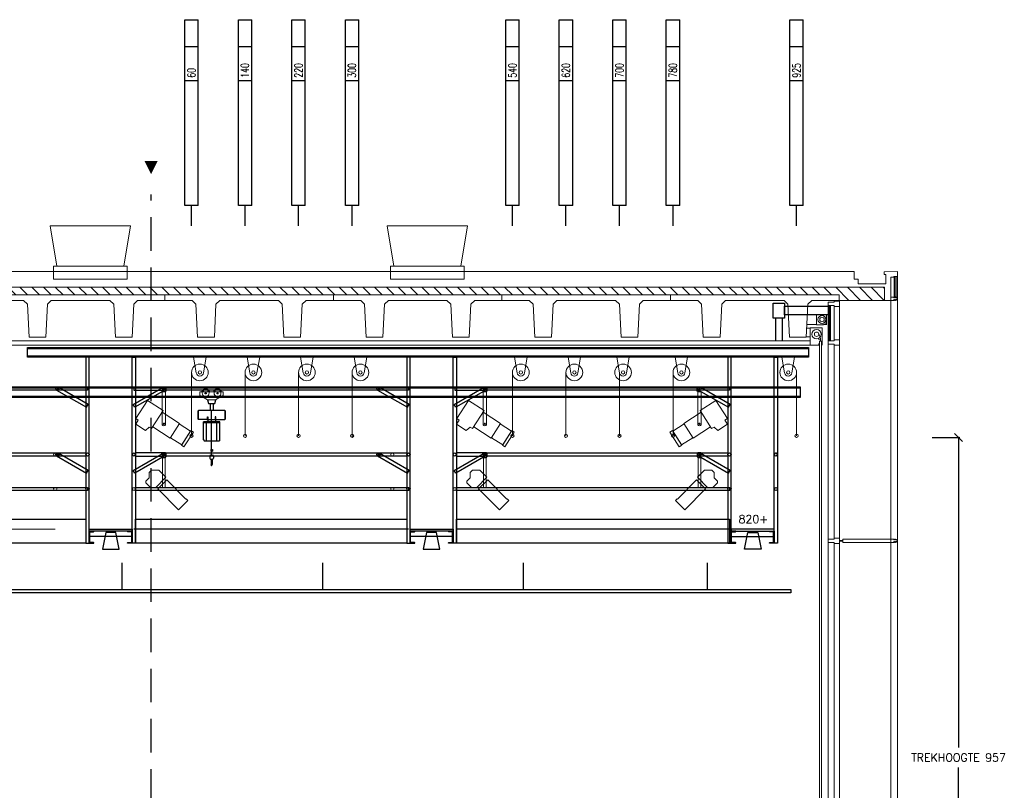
# Model space of a CAD drawing. Extents: x -21842 to 13388, y -7226 to 15816.
# Tile 4 of 4: x -1965 to 12755, y 4295 to 15816. Entities that reach past the tile are written whole.
import ezdxf
from ezdxf.enums import TextEntityAlignment as Align

# ---------------------------------------------------------------- set-up
doc = ezdxf.new("R2010")
doc.units = 0
doc.header["$LTSCALE"] = 1000
doc.header["$MEASUREMENT"] = 0
doc.header["$PDMODE"] = 3
doc.linetypes.add('DASHED', pattern=[0.75, 0.5, -0.25])
doc.layers.get('0').update_dxf_attribs({"linetype": 'CONTINUOUS'})
doc.layers.get('DEFPOINTS').update_dxf_attribs({"linetype": 'CONTINUOUS'})
for name, color, linetype in [('1_AANZICHTLIJNENDUN', 252, 'CONTINUOUS'), ('1_AFMETING', 7, 'CONTINUOUS'), ('1_ARCERING', 144, 'CONTINUOUS'), ('1_BETON', 4, 'CONTINUOUS'), ('1_BRUGGEN', 5, 'CONTINUOUS'), ('1_CONTOUR', 252, 'CONTINUOUS'), ('1_GLAS', 165, 'CONTINUOUS'), ('1_HARTLIJN', 1, 'DASHED'), ('1_INSTALLATIE', 7, 'CONTINUOUS'), ('1_MECHANICA', 7, 'CONTINUOUS'), ('1_MUREN', 2, 'CONTINUOUS'), ('1_PLAFONDS', 7, 'CONTINUOUS'), ('1_SCHIJNWERPERS', 1, 'CONTINUOUS'), ('1_SECTION', 252, 'CONTINUOUS'), ('1_STAAL', 5, 'CONTINUOUS'), ('1_TAKEL', 7, 'CONTINUOUS'), ('1_TEKST', 7, 'CONTINUOUS'), ('1_TREKKEN', 7, 'CONTINUOUS'), ('1_WANDEN', 251, 'CONTINUOUS'), ('1_ZIJBRUG', 5, 'CONTINUOUS'), ('4_KABELS', 7, 'CONTINUOUS'), ('4_KAPLIJST', 7, 'CONTINUOUS'), ('4_KRAANBANEN', 252, 'CONTINUOUS'), ('4_ZIJTREKKEN', 7, 'CONTINUOUS')]:
    doc.layers.add(name, color=color, linetype=linetype)
doc.styles.add('ROMANS', font='romans')
doc.dimstyles.new('ROMANS', dxfattribs={"dimtxt": 120, "dimasz": 120, "dimexe": 18, "dimexo": 6, "dimgap": 90, "dimtad": 0, "dimtih": 1, "dimtoh": 1, "dimdec": 0, "dimlfac": 0.1, "dimzin": 0, "dimdsep": 46, "dimtxsty": 'ROMANS', "dimblk1": 'OBLIQUE', "dimblk2": 'OBLIQUE', "dimsah": 1, "dimcen": 90, "dimdle": 10, "dimadec": 0, "dimazin": 0, "dimtfac": 1, "dimtdec": 4, "dimtix": 1, "dimtofl": 0, "dimtmove": 0, "dimatfit": 3, "dimldrblk": 'OBLIQUE', "dimfxl": 1, "dimtolj": 1, "dimtzin": 0, "dimarcsym": 0})

# ---------------------------------------------------------------- blocks, each defined once
blk = doc.blocks.new('omloopwiel')
at = {"layer": '1_MECHANICA', "linetype": 'Continuous', "lineweight": 0, "flags": 128}
blk.add_lwpolyline([(94, 0), (54, -236, -0.84611), (-54, -236), (-94, 0), (94, 0)], format="xyb", dxfattribs=at)
at = {"layer": '1_MECHANICA', "linetype": 'Continuous', "lineweight": 0}
for radius in [125, 25]:
    blk.add_circle((0, -227), radius, dxfattribs=at)
blk = doc.blocks.new('Groep-288')
at = {"color": 0, "linetype": 'Continuous', "lineweight": 18, "flags": 128}
blk.add_lwpolyline([(-12765, 8716, -0.066336), (-12770, 8714, -0.066336), (-12775, 8713), (-12874, 8713, -0.066336), (-12879, 8714, -0.066336), (-12884, 8716), (-12984, 8774, 0.066336), (-12989, 8776, 0.066336), (-12994, 8777), (-12999, 8777), (-12999, 8834), (-12650, 8834), (-12650, 8777), (-12654, 8777, 0.066336), (-12660, 8776, 0.066336), (-12665, 8774)], format="xyb", close=True, dxfattribs=at)
at = {"color": 0, "linetype": 'Continuous', "lineweight": 15}
for centre in [(-12913, 8816), (-12735, 8816)]:
    blk.add_arc(centre, 51, 158.7532, 21.2468, dxfattribs=at)
blk = doc.blocks.new('takel2')
at = {"layer": '1_TAKEL', "color": 252}
for p, q in [((131, -77), (-131, -77)), ((-105, -18), (-74, -18)), ((-105, -18), (-74, -18)), ((-89, -3), (-89, -34)), ((-89, -3), (-89, -34)), ((74, -18), (105, -18)), ((74, -18), (105, -18)), ((89, -3), (89, -34)), ((89, -3), (89, -34)), ((-202, -285), (-195, -278)), ((-202, -285), (-202, -406)), ((-202, -406), (-202, -285)), ((196, -278), (-195, -278)), ((-21, -174), (-21, -276)), ((0, -944), (0, -278)), ((21, -174), (21, -276)), ((203, -285), (196, -278)), ((203, -406), (203, -285)), ((203, -285), (203, -406)), ((-202, -406), (-195, -413)), ((-63, -413), (-195, -413)), ((-59, -422), (-59, -450)), ((-55, -413), (55, -413)), ((59, -422), (59, -450)), ((63, -413), (196, -413)), ((203, -406), (196, -413)), ((123, -450), (-123, -450)), ((123, -465), (-123, -465)), ((-79, -735), (-79, -450)), ((79, -735), (79, -450)), ((-123, -718), (-106, -735)), ((106, -735), (-106, -735)), ((123, -718), (106, -735)), ((-12, -859), (-12, -886)), ((-12, -859), (12, -859)), ((12, -859), (12, -886)), ((-14, -944), (-26, -952)), ((-26, -952), (-26, -989)), ((-14, -944), (14, -944)), ((-12, -886), (12, -886)), ((11, -1009), (-11, -1009)), ((-8, -1009), (-9, -1032)), ((8, -1009), (9, -1035)), ((26, -952), (14, -944)), ((26, -952), (26, -989)), ((-9, -1032), (-9, -1060)), ((-9, -1060), (-9, -1068)), ((-9, -1068), (-7, -1087)), ((-4, -1052), (-7, -1087)), ((4, -1052), (7, -1087)), ((10, -1068), (7, -1087)), ((9, -1035), (9, -1060)), ((9, -1060), (10, -1068))]:
    blk.add_line(p, q, dxfattribs=at)
for points in [[(-61, -118), (-48, -174), (48, -174), (61, -118)], [(-123, -718), (-123, -666), (-123, -450)], [(123, -718), (123, -666), (123, -450)]]:
    blk.add_lwpolyline(points, dxfattribs=at)
for points in [[(-55, -422), (-63, -422), (-63, -375), (-55, -375)], [(55, -422), (63, -422), (63, -375), (55, -375)]]:
    blk.add_lwpolyline(points, close=True, dxfattribs=at)
for centre in [(-89, -18), (-89, -18), (89, -18), (89, -18)]:
    blk.add_circle(centre, 4.93, dxfattribs=at)
for centre, radius, start, end in [((-89, -18), 62, 17.3431, 162.6569), ((-89, -18), 62, 17.3431, 162.6569), ((-89, -18), 51, 21.2468, 158.7532), ((89, -18), 62, 17.3431, 162.6569), ((89, -18), 62, 17.3431, 162.6569), ((89, -18), 51, 21.2468, 158.7532), ((-6, -989), 20, 180, 240), ((0, -979), 32, 240, 249.6359), ((0, -979), 32, 290.3641, 300), ((6, -989), 20, 300, 0), ((-3, -1087), 4, 103.4934, 174.1928), ((-3, -1087), 4, 174.1928, 210.4193), ((-20, -1097), 15, 357.5807, 30.4193), ((-1, -1097), 4, 177.5807, 266.5546), ((0, -1053), 4, 5.8072, 174.1928), ((0, -1102), 19, 76.5066, 103.4934), ((0, -1082), 19, 266.5546, 273.4454), ((1, -1097), 4, 273.4454, 2.4193), ((4, -1087), 4, 5.8072, 76.5066), ((20, -1097), 15, 149.5807, 182.4193), ((4, -1087), 4, 329.5807, 5.8072)]:
    blk.add_arc(centre, radius, start, end, dxfattribs=at)
blk.add_blockref('Groep-288', (12824, -8834), dxfattribs=at)
blk = doc.blocks.new('UNP-180')
at = {"color": 0, "flags": 128}
blk.add_lwpolyline([(-27, 23), (-27, 90), (-27, 157, -0.391021), (-17, 168), (30, 171, 0.391021), (35, 177), (35, 180), (-35, 180), (-35, 90), (-35, 0), (35, 0), (35, 3, 0.391021), (30, 9), (-17, 12, -0.391021)], format="xyb", close=True, dxfattribs=at)
blk = doc.blocks.new('zijtrek')
at = {"layer": '4_KABELS'}
for p, q in [((-448, 12750), (-48, 12750)), ((-448, 10000), (-48, 10000)), ((-448, 7000), (-48, 7000)), ((-448, 4000), (-48, 4000)), ((-448, 1050), (-48, 1050))]:
    blk.add_line(p, q, dxfattribs=at)
at = {"layer": '4_ZIJTREKKEN', "color": 0}
blk.add_lwpolyline([(-48, 14000), (0, 14000), (0, 0), (-48, 0)], close=True, dxfattribs=at)
blk = doc.blocks.new('_OBLIQUE')
at = {"color": 0, "linetype": 'ByBlock'}
blk.add_line((-0.5, -0.5), (0.5, 0.5), dxfattribs=at)
blk = doc.blocks.new('*D14')
at = {"layer": '1_AFMETING', "color": 0, "lineweight": -2}
for p, q in [((11675, 9570), (12089, 9570)), ((12071, 9580), (12071, 4935)), ((12071, -10), (12071, 4635)), ((11675, 0), (12089, 0))]:
    blk.add_line(p, q, dxfattribs=at)
at = {"layer": 'DEFPOINTS', "color": 0}
for p in [(11669, 9570), (12071, 9570), (11669, 0)]:
    blk.add_point(p, dxfattribs=at)
at = {"layer": '1_AFMETING', "color": 0, "lineweight": -2, "xscale": 120, "yscale": 120, "zscale": 120}
for p, rotation in [((12071, 9570), 90), ((12071, 0), 270)]:
    blk.add_blockref('_OBLIQUE', p, dxfattribs=dict(at, rotation=rotation))
at = {"layer": '1_AFMETING', "color": 0, "insert": (12071, 4785), "char_height": 120, "attachment_point": 5, "style": 'ROMANS'}
blk.add_mtext('\\A1;TREKHOOGTE 957', dxfattribs=at)
blk = doc.blocks.new('KAPLIJST-RECHTS')
at = {"layer": '4_KAPLIJST', "linetype": 'Continuous'}
for p, q in [((0, 0), (300, 0)), ((300, -100), (300, 100)), ((2170, 100), (2170, -100)), ((2680, 100), (2680, -100)), ((3080, 100), (3080, -100)), ((300, -100), (3080, -100)), ((300, -100), (3080, -100))]:
    blk.add_line(p, q, dxfattribs=at)
at = {"color": 10, "style": 'ROMANS', "text_generation_flag": 6, "width": 0.7}
for tag, p in [('INHOUD', (347, 1)), ('AFSTAND', (2213, 1)), ('TREKNUMMER', (2703, 1))]:
    blk.add_attdef(tag, text='', height=120, rotation=180, dxfattribs=at).set_placement(p, align=Align.MIDDLE_LEFT)

msp = doc.modelspace()

# ---------------------------------------------------------------- hatches: boundary and pattern name
at = {"layer": '1_ARCERING'}
h = msp.add_hatch(dxfattribs=at)
h.set_pattern_fill('ANSI31', color=256, scale=1000, angle=-90, style=0)
h.set_pattern_definition([(315, (-18415.53, 33394.32), (88.38835, 88.38835), [])])
h.paths.add_polyline_path([(6806, -4350), (6806, -5350), (8910, -5350), (8910, -110), (9010, -110), (9010, -4350), (10310, -4350), (10310, -579), (10185, -579), (10185, -22), (9994.7, -22), (9994.7, 0), (10290, 0), (10290, -351), (11170, -351), (11170, -850), (10610, -850), (10610, -4350), (10810, -4350), (10810, -4850), (10110, -4850), (10110, -4650), (9210, -4650), (9210, -5650), (6506, -5650), (6506, -4650), (4955, -4650), (4955, -4850), (4255, -4850), (4255, -4350), (4455, -4350), (4455, -1305), (4255, -1305), (4255, -1040), (-18405, -1040), (-18405, -1320), (-19155, -1320), (-19155, -1040), (-21640, -1040), (-21640, -350), (-20935, -350), (-20935, 2349.9), (-20845, 2349.9), (-20845, -350), (-19175, -350), (-19175, 3599.8), (-21640, 3599.8), (-21640, 3749.8), (-18905, 3749.8), (-18905, 11815), (10961.7, 11815), (10961.7, 11620), (10285, 11620), (10285, 11700), (-14915, 11700), (-14915, 11620), (-18655, 11620), (-18655, -520), (6806, -520), (6806, -2040), (6706, -2040), (6706, -820), (4755, -820), (4755, -4350)])

# ---------------------------------------------------------------- linework, layer by layer
at = {"layer": '1_AANZICHTLIJNENDUN', "lineweight": 0}
for p, q in [((11160, 11977.5), (11160, -350)), ((11060, 11620), (11060, -352.5)), ((10062.1, 11261), (10089.8, 11261)), ((10075.9, 11279.2), (10081.7, 11306.6)), ((10075.9, 11261), (10075.9, 11279.2)), ((10006.2, 11045.8), (10006.2, 11008.8)), ((9992.6, 11008.8), (10020.3, 11008.8))]:
    msp.add_line(p, q, dxfattribs=at)
at = {"layer": '1_AANZICHTLIJNENDUN', "color": 251, "lineweight": 0}
for p, q in [((9992.6, 11008.8), (9992.6, 0)), ((10020.3, 11008.8), (10020.3, 0))]:
    msp.add_line(p, q, dxfattribs=at)
at = {"layer": '1_BETON', "lineweight": 0}
for points in [[(-1907.2, 11620), (-1849.7, 11563.9), (-1825, 11070), (-1575, 11070), (-1550.3, 11563.9), (-1492.9, 11620), (-617.2, 11620), (-559.7, 11563.9), (-535, 11070), (-285, 11070), (-260.3, 11563.9), (-202.9, 11620), (205, 11620), (205, 11700), (-2315, 11700), (-2315, 11620), (-1907.2, 11620)], [(612.8, 11620), (670.3, 11563.9), (695, 11070), (945, 11070), (969.7, 11563.9), (1027.1, 11620), (1902.8, 11620), (1960.3, 11563.9), (1985, 11070), (2235, 11070), (2259.7, 11563.9), (2317.1, 11620), (2725, 11620), (2725, 11700), (205, 11700), (205, 11620), (612.8, 11620)], [(3132.8, 11620), (3190.3, 11563.9), (3215, 11070), (3465, 11070), (3489.7, 11563.9), (3547.1, 11620), (4422.8, 11620), (4480.3, 11563.9), (4505, 11070), (4755, 11070), (4779.7, 11563.9), (4837.1, 11620), (5245, 11620), (5245, 11700), (2725, 11700), (2725, 11620), (3132.8, 11620)], [(5652.8, 11620), (5710.3, 11563.9), (5735, 11070), (5985, 11070), (6009.7, 11563.9), (6067.1, 11620), (6942.8, 11620), (7000.3, 11563.9), (7025, 11070), (7275, 11070), (7299.7, 11563.9), (7357.1, 11620), (7765, 11620), (7765, 11700), (5245, 11700), (5245, 11620), (5652.8, 11620)], [(8172.8, 11620), (8230.3, 11563.9), (8255, 11070), (8505, 11070), (8529.7, 11563.9), (8587.1, 11620), (9462.8, 11620), (9520.3, 11563.9), (9545, 11070), (9795, 11070), (9819.7, 11563.9), (9877.1, 11620), (10285, 11620), (10285, 11700), (7765, 11700), (7765, 11620), (8172.8, 11620)]]:
    msp.add_lwpolyline(points, close=True, dxfattribs=at)
at = {"layer": '1_BRUGGEN', "lineweight": 18}
msp.add_line((-5726.4, 8200), (-1433, 8200), dxfattribs=at)
at = {"layer": '1_BRUGGEN', "lineweight": 0}
for centre in [(-1433.9, 9315), (3606.1, 9315), (9344.4, 9315), (-1433.9, 8800), (3606.1, 8800), (9344.4, 8800)]:
    msp.add_circle(centre, 24.2, dxfattribs=at)
at = {"layer": '1_CONTOUR', "lineweight": 0, "flags": 128}
for points in [[(-1410, 12130), (-1510, 12735), (-310, 12735), (-410, 12130)], [(3630, 12130), (3530, 12735), (4730, 12735), (4630, 12130)]]:
    msp.add_lwpolyline(points, close=True, dxfattribs=at)
at = {"layer": '1_CONTOUR', "lineweight": 0}
for points in [[(-1460, 12130), (-360, 12130), (-360, 11935), (-1460, 11935)], [(3580, 12130), (4680, 12130), (4680, 11935), (3580, 11935)]]:
    msp.add_lwpolyline(points, close=True, dxfattribs=at)
at = {"layer": '1_CONTOUR', "lineweight": 0, "flags": 128}
msp.add_lwpolyline([(-15935, 12050), (10508.6, 12050), (10508.6, 11935), (10570, 11935), (10570, 11865), (10982, 11865), (10982, 12005), (10960, 12005), (10960, 12044.9), (11160, 12050.1), (11160, 11977.5), (11105.2, 11977.5), (11105.2, 11966.1), (11060, 11966.1), (11060, 11620), (10961.7, 11620)], dxfattribs=at)
at = {"layer": '1_GLAS'}
for p, q in [((11109, 11977.5), (11109, 11657.3)), ((11137.5, 11657.3), (11137.5, 11977.5)), ((10136.7, 11545), (10136.7, 11015.1)), ((10141.7, 11015.1), (10141.7, 11545))]:
    msp.add_line(p, q, dxfattribs=at)
at = {"layer": '1_HARTLIJN', "color": 1}
msp.add_line((0, -4137.4), (0, 13203.2), dxfattribs=at)
at = {"layer": '1_HARTLIJN'}
msp.add_lwpolyline([(0, 13505.5, 0, 200, 0), (0, 13705.5, 200, 200, 0)], format="xyseb", dxfattribs=at)
at = {"layer": '1_INSTALLATIE', "lineweight": 0}
for p, q in [((9801.8, 11205.5), (9853.3, 11205.5)), ((9948.4, 11258.5), (9804.4, 11258.5)), ((9853.3, 11074.5), (9795.2, 11074.5)), ((9982.6, 11117), (10005.8, 11047.5))]:
    msp.add_line(p, q, dxfattribs=at)
at = {"layer": '1_INSTALLATIE', "lineweight": 0, "flags": 128}
for points in [[(10042.1, 11263.6), (10051.7, 11256.8), (10051.1, 11255), (9948.4, 11255), (9948.4, 11405.7), (10098, 11405.7), (10098, 11256.4), (10096.2, 11255.8), (10089.5, 11265.4), (10090.5, 11266.1)], [(9986.9, 10979.8), (9982.1, 10970.1), (9982.1, 10950), (9853.2, 10950), (9853.2, 11208.8), (10032.7, 11208.8), (10032.7, 10950.7), (10030.3, 10950.7), (10030.3, 10970.8), (10025.5, 10980.6)]]:
    msp.add_lwpolyline(points, dxfattribs=at)
at = {"layer": '1_INSTALLATIE', "lineweight": 0}
for centre, radius in [((10028.8, 11333.8), 59.4), ((10028.9, 11333.8), 33.2), ((9948, 11113.5), 69.2), ((9948.1, 11113.5), 33.2), ((9991.1, 11044.4), 14.8)]:
    msp.add_circle(centre, radius, dxfattribs=at)
at = {"layer": '1_MUREN', "lineweight": 0, "flags": 128}
msp.add_lwpolyline([(-18905, 11815), (10961.7, 11815), (10961.7, 11620), (10285, 11620), (10285, 11700), (-14915, 11700)], dxfattribs=at)
at = {"layer": '1_PLAFONDS', "lineweight": 0}
msp.add_lwpolyline([(-15350, 10950), (9853.2, 10950), (9853.2, 11012.5), (-15350, 11012.5)], close=True, dxfattribs=at)
at = {"layer": '1_SCHIJNWERPERS', "lineweight": 0, "flags": 128}
for points in [[(161.8, 10302.6), (156.8, 10302.6), (156.8, 10313.5), (172.4, 10329.2), (211.1, 10329.2), (226.8, 10313.5), (226.8, 10268.4), (211.1, 10252.7), (171.8, 10252.7), (171.8, 10257.7), (209, 10257.7), (221.8, 10270.5), (221.8, 10311.4), (209, 10324.1), (174.5, 10324.1), (161.8, 10311.4)], [(4960.1, 10302.6), (4955.1, 10302.6), (4955.1, 10313.5), (4970.7, 10329.2), (5009.4, 10329.2), (5025.1, 10313.5), (5025.1, 10268.4), (5009.4, 10252.7), (4970.1, 10252.7), (4970.1, 10257.7), (5007.3, 10257.7), (5020.1, 10270.5), (5020.1, 10311.4), (5007.3, 10324.1), (4972.8, 10324.1), (4960.1, 10311.4)], [(8225.6, 10302.6), (8230.6, 10302.6), (8230.6, 10313.5), (8215, 10329.2), (8176.3, 10329.2), (8160.6, 10313.5), (8160.6, 10268.4), (8176.3, 10252.7), (8215.6, 10252.7), (8215.6, 10257.7), (8178.4, 10257.7), (8165.6, 10270.5), (8165.6, 10311.4), (8178.4, 10324.1), (8212.9, 10324.1), (8225.6, 10311.4)], [(-56, 10122.8), (-228.4, 9853.3), (-191.4, 9829.6), (-230.7, 9768), (-86.1, 9675.5), (-29.6, 9726.1), (7.5, 9702.4), (179.9, 9972)], [(4742.3, 10122.8), (4569.9, 9853.3), (4606.9, 9829.6), (4567.6, 9768), (4712.2, 9675.5), (4768.7, 9726.1), (4805.8, 9702.4), (4978.2, 9972)], [(8443.4, 10122.8), (8615.8, 9853.3), (8578.8, 9829.6), (8618.1, 9768), (8473.5, 9675.5), (8417, 9726.1), (8379.9, 9702.4), (8207.5, 9972)], [(593.3, 9671.9), (631.3, 9647.7), (491.2, 9428.6), (453.3, 9452.9)], [(5391.6, 9671.9), (5429.6, 9647.7), (5289.5, 9428.6), (5251.6, 9452.9)], [(7794.1, 9671.9), (7756.1, 9647.7), (7896.2, 9428.6), (7934.1, 9452.9)], [(161.2, 9317.6), (156.2, 9317.6), (156.2, 9328.5), (171.9, 9344.2), (210.6, 9344.2), (226.2, 9328.5), (226.2, 9283.4), (210.6, 9267.7), (171.3, 9267.7), (171.3, 9272.7), (208.5, 9272.7), (221.2, 9285.5), (221.2, 9326.4), (208.5, 9339.2), (174, 9339.2), (161.2, 9326.4)], [(4959.5, 9317.6), (4954.5, 9317.6), (4954.5, 9328.5), (4970.2, 9344.2), (5008.9, 9344.2), (5024.5, 9328.5), (5024.5, 9283.4), (5008.9, 9267.7), (4969.6, 9267.7), (4969.6, 9272.7), (5006.8, 9272.7), (5019.5, 9285.5), (5019.5, 9326.4), (5006.8, 9339.2), (4972.3, 9339.2), (4959.5, 9326.4)], [(8226.1, 9317.6), (8231.1, 9317.6), (8231.1, 9328.5), (8215.5, 9344.2), (8176.8, 9344.2), (8161.1, 9328.5), (8161.1, 9283.4), (8176.8, 9267.7), (8216.1, 9267.7), (8216.1, 9272.7), (8178.9, 9272.7), (8166.1, 9285.5), (8166.1, 9326.4), (8178.9, 9339.2), (8213.4, 9339.2), (8226.1, 9326.4)], [(170.9, 8816.8), (210.6, 8816.8), (210.6, 9267.7), (170.9, 9267.7)], [(4969.2, 8816.8), (5008.9, 8816.8), (5008.9, 9267.7), (4969.2, 9267.7)], [(8216.5, 8816.8), (8176.8, 8816.8), (8176.8, 9267.7), (8216.5, 9267.7)], [(113.3, 9081.4), (6, 9081.4), (-28.6, 9046.8), (-28.7, 8966.3), (-78.2, 8916.9), (-78.4, 8891.3), (-10.5, 8823.4), (69.5, 8823.3), (220.5, 8974.3)], [(4911.6, 9081.4), (4804.3, 9081.4), (4769.7, 9046.8), (4769.6, 8966.3), (4720.1, 8916.9), (4719.9, 8891.3), (4787.8, 8823.4), (4867.8, 8823.3), (5018.8, 8974.3)], [(8274.1, 9081.4), (8381.4, 9081.4), (8416, 9046.8), (8416.1, 8966.3), (8465.6, 8916.9), (8465.8, 8891.3), (8397.9, 8823.4), (8317.9, 8823.3), (8166.9, 8974.3)], [(98.1, 8799.7), (409.9, 8487.8), (550, 8627.8), (525.6, 8652.2), (520.6, 8647.3), (233.9, 8935.4)], [(4896.4, 8799.7), (5208.2, 8487.8), (5348.3, 8627.8), (5323.9, 8652.2), (5318.9, 8647.3), (5032.2, 8935.4)], [(8289.3, 8799.7), (7977.5, 8487.8), (7837.4, 8627.8), (7861.8, 8652.2), (7866.8, 8647.3), (8153.5, 8935.4)]]:
    msp.add_lwpolyline(points, close=True, dxfattribs=at)
for points in [[(166.2, 10252.7), (216.2, 10252.7), (216.2, 9760, -0.6150223), (166.2, 9760)], [(4964.5, 10252.7), (5014.5, 10252.7), (5014.5, 9760, -0.6150223), (4964.5, 9760)], [(8221.1, 10252.7), (8171.1, 10252.7), (8171.1, 9760, 0.6150223), (8221.1, 9760)]]:
    msp.add_lwpolyline(points, format="xyb", close=True, dxfattribs=at)
for points in [[(163.7, 9946.7), (424.9, 9779.7), (284.8, 9560.7), (23.6, 9727.7)], [(4962, 9946.7), (5223.2, 9779.7), (5083.1, 9560.7), (4821.9, 9727.7)], [(8223.7, 9946.7), (7962.5, 9779.7), (8102.6, 9560.7), (8363.8, 9727.7)], [(288.8, 9567), (457.3, 9459.2), (589.3, 9665.6), (420.8, 9773.4)], [(5087.1, 9567), (5255.6, 9459.2), (5387.6, 9665.6), (5219.1, 9773.4)], [(8098.6, 9567), (7930.1, 9459.2), (7798.1, 9665.6), (7966.6, 9773.4)]]:
    msp.add_lwpolyline(points, dxfattribs=at)
at = {"layer": '1_SCHIJNWERPERS', "lineweight": 0}
for centre in [(190.5, 9775.2), (4988.8, 9775.2), (8196.9, 9775.2)]:
    msp.add_circle(centre, 10, dxfattribs=at)
at = {"layer": '1_SECTION', "lineweight": 25}
for points in [[(-476.3, 7900), (-526.3, 8150), (-676.3, 8150), (-726.3, 7900)], [(4315.4, 7900), (4265.4, 8150), (4115.4, 8150), (4065.4, 7900)], [(8870.3, 7900), (8920.3, 8150), (9070.3, 8150), (9120.3, 7900)]]:
    msp.add_lwpolyline(points, close=True, dxfattribs=at)
at = {"layer": '1_STAAL'}
for p, q in [((9335.5, 11354), (9335.5, 11012.5)), ((9435.5, 11354), (9435.5, 11012.5))]:
    msp.add_line(p, q, dxfattribs=at)
for points in [[(9470.5, 11354), (9300.5, 11354), (9300.5, 11579), (9470.5, 11579)], [(9829.7, 10913.4), (9829.7, 10770.7), (-1848.5, 10770.7), (-1848.5, 10913.4)], [(9829.7, 10899.1), (9829.7, 10785), (-1848.5, 10785), (-1848.5, 10899.1)]]:
    msp.add_lwpolyline(points, close=True, dxfattribs=at)
msp.add_lwpolyline([(10120, 11405.7), (9470.5, 11405.7), (9470.5, 11530.7), (10120, 11530.7)], dxfattribs=at)
at = {"layer": '1_TREKKEN', "lineweight": 0}
for p, q in [((603.7, 9594.2), (603.7, 10543.3)), ((1403.7, 9594.2), (1403.7, 10543.3)), ((2203.7, 9594.2), (2203.7, 10543.3)), ((3003.7, 9570), (3003.7, 10543.3)), ((5402, 9594.2), (5402, 10543.3)), ((6202, 9594.2), (6202, 10543.3)), ((7002, 9594.2), (7002, 10543.3)), ((7802, 9594.2), (7802, 10543.3)), ((9650, 9595), (9650, 10543.3))]:
    msp.add_line(p, q, dxfattribs=at)
for centre, radius in [((603.7, 9594.2), 24.2), ((1403.7, 9594.2), 24.2), ((2203.7, 9594.2), 24.2), ((3003.7, 9594.2), 24.2), ((5402, 9594.2), 24.2), ((6202, 9594.2), 24.2), ((7002, 9594.2), 24.2), ((7802, 9594.2), 24.2), ((9650, 9595), 25)]:
    msp.add_circle(centre, radius, dxfattribs=at)
at = {"layer": '1_WANDEN', "lineweight": 0}
for p, q in [((10120, 11545), (10120, 11015.1)), ((10158.4, 11545), (10120, 11545)), ((10158.4, 11015.6), (10158.4, 11545)), ((10210, 11530), (10210, 11030.1)), ((10290, -351), (10290, 11552.1)), ((10120, 10965.1), (10120, 0)), ((10210, 10950.1), (10210, 8065)), ((10210, 3865), (10210, 7985))]:
    msp.add_line(p, q, dxfattribs=at)
at = {"layer": '1_WANDEN', "lineweight": 0, "flags": 128}
for points in [[(11060, 11670), (11104, 11670), (11104, 11657.3), (11114, 11657.3), (11114, 11670.4), (11130, 11670.4), (11130, 11657.3), (11145, 11657.3), (11145, 11666.2), (11151.6, 11666.2), (11151.6, 11623.8), (11145, 11623.8), (11145, 11632.6), (11130, 11632.6), (11130, 11619.6), (11114, 11619.6), (11114, 11632.6), (11104, 11632.6), (11104, 11620), (11060, 11620)], [(10290, 11610), (10210, 11610), (10210, 11595), (10120, 11595), (10120, 11545), (10210, 11545), (10210, 11530), (10290, 11530)], [(10290, 11030.1), (10210, 11030.1), (10210, 11015.1), (10120, 11015.1), (10120, 10965.1), (10210, 10965.1), (10210, 10950.1), (10290, 10950.1)], [(10290, 8065), (10210, 8065), (10210, 8050), (10120, 8050), (10120, 8000), (10210, 8000), (10210, 7985), (10290, 7985)], [(11060, 8050), (11104, 8050), (11104, 8037.3), (11114, 8037.3), (11114, 8050.4), (11130, 8050.4), (11130, 8037.3), (11145, 8037.3), (11145, 8046.2), (11151.6, 8046.2), (11151.6, 8003.8), (11145, 8003.8), (11145, 8012.6), (11130, 8012.6), (11130, 7999.6), (11114, 7999.6), (11114, 8012.6), (11104, 8012.6), (11104, 8000), (11060, 8000)]]:
    msp.add_lwpolyline(points, close=True, dxfattribs=at)
at = {"layer": '1_WANDEN', "lineweight": 0}
for points in [[(10210, 11610), (10290, 11610), (10290, 11620), (10210, 11620)], [(10290, 8021), (10340, 8021), (10340, 8029), (10290, 8029)], [(10340, 8000), (11060, 8000), (11060, 8050), (10340, 8050)]]:
    msp.add_lwpolyline(points, close=True, dxfattribs=at)
at = {"layer": '1_ZIJBRUG'}
for p, q in [((3848.7, 8200), (-259.6, 8200)), ((8647, 8200), (4563.7, 8200)), ((-284.3, 8090), (-918.3, 8090)), ((4507.4, 8090), (3880, 8090)), ((8678.3, 8090), (9305.7, 8090))]:
    msp.add_line(p, q, dxfattribs=at)
for points in [[(-926.3, 7990), (-926.3, 10770), (-974.6, 10770), (-974.6, 7990)], [(-282.9, 7990), (-282.9, 10770), (-234.6, 10770), (-234.6, 7990)], [(3872, 7990), (3872, 10770), (3823.7, 10770), (3823.7, 7990)], [(4515.4, 7990), (4515.4, 10770), (4563.7, 10770), (4563.7, 7990)], [(8670.3, 7990), (8670.3, 10770), (8622, 10770), (8622, 7990)], [(9313.7, 7990), (9313.7, 10770), (9362, 10770), (9362, 7990)], [(-4607.1, 10324.1), (-1400.5, 10324.1), (-1400.5, 10275.8), (-4607.1, 10275.8)], [(-1412.5, 10279.1), (-964.8, 10020.6), (-940.7, 10062.4), (-1388.4, 10320.9)], [(-950.5, 10275.8), (-1400.5, 10275.8), (-1400.5, 10324.1), (-950.5, 10324.1)], [(203.3, 10279.1), (-244.4, 10020.6), (-268.5, 10062.4), (179.2, 10320.9)], [(-258.8, 10275.8), (191.2, 10275.8), (191.2, 10324.1), (-258.8, 10324.1)], [(191.2, 10324.1), (3397.8, 10324.1), (3397.8, 10275.8), (191.2, 10275.8)], [(3385.8, 10279.1), (3833.5, 10020.6), (3857.6, 10062.4), (3409.9, 10320.9)], [(3847.8, 10275.8), (3397.8, 10275.8), (3397.8, 10324.1), (3847.8, 10324.1)], [(5001.6, 10279.1), (4553.9, 10020.6), (4529.8, 10062.4), (4977.5, 10320.9)], [(4539.5, 10275.8), (4989.5, 10275.8), (4989.5, 10324.1), (4539.5, 10324.1)], [(4989.5, 10324.1), (8647, 10324.1), (8647, 10275.8), (4989.5, 10275.8)], [(8184.1, 10279.1), (8631.8, 10020.6), (8655.9, 10062.4), (8208.2, 10320.9)], [(8646.1, 10275.8), (8196.1, 10275.8), (8196.1, 10324.1), (8646.1, 10324.1)], [(-4607.1, 9339.2), (-1400.5, 9339.2), (-1400.5, 9290.9), (-4607.1, 9290.9)], [(-1412.5, 9294.1), (-964.8, 9035.6), (-940.7, 9077.4), (-1388.4, 9335.9)], [(-975.5, 9290.9), (-1400.5, 9290.9), (-1400.5, 9339.2), (-975.5, 9339.2)], [(203.3, 9294.1), (-244.4, 9035.6), (-268.5, 9077.4), (179.2, 9335.9)], [(-233.8, 9290.9), (191.2, 9290.9), (191.2, 9339.2), (-233.8, 9339.2)], [(191.2, 9339.2), (3397.8, 9339.2), (3397.8, 9290.9), (191.2, 9290.9)], [(3385.8, 9294.1), (3833.5, 9035.6), (3857.6, 9077.4), (3409.9, 9335.9)], [(3822.8, 9290.9), (3397.8, 9290.9), (3397.8, 9339.2), (3822.8, 9339.2)], [(5001.6, 9294.1), (4553.9, 9035.6), (4529.8, 9077.4), (4977.5, 9335.9)], [(4564.5, 9290.9), (4989.5, 9290.9), (4989.5, 9339.2), (4564.5, 9339.2)], [(4989.5, 9339.2), (8196.1, 9339.2), (8196.1, 9290.9), (4989.5, 9290.9)], [(8184.1, 9294.1), (8631.8, 9035.6), (8655.9, 9077.4), (8208.2, 9335.9)], [(8621.1, 9290.9), (8196.1, 9290.9), (8196.1, 9339.2), (8621.1, 9339.2)], [(-5743.4, 8824.1), (-951, 8824.1), (-951, 8775.9), (-5743.4, 8775.9)], [(-234.6, 8824.1), (3847.8, 8824.1), (3847.8, 8775.9), (-234.6, 8775.9)], [(4563.7, 8824.1), (8646.1, 8824.1), (8646.1, 8775.9), (4563.7, 8775.9)], [(-5032.9, 8350), (-974.6, 8350), (-974.6, 7990), (-5032.9, 7990)], [(-234.6, 8350), (3823.7, 8350), (3823.7, 7990), (-234.6, 7990)], [(4563.7, 8350), (8647, 8350), (8647, 7990), (4563.7, 7990)], [(-926.3, 8200), (-282.9, 8200), (-282.9, 8170), (-926.3, 8170)], [(3872, 8200), (4515.4, 8200), (4515.4, 8170), (3872, 8170)], [(9313.7, 8200), (8670.3, 8200), (8670.3, 8170), (9313.7, 8170)]]:
    msp.add_lwpolyline(points, close=True, dxfattribs=at)
for centre in [(-1400.5, 10300), (191.2, 10300), (3397.8, 10300), (4989.5, 10300), (8196.1, 10300), (-1400.5, 9315), (-950.5, 9315), (-258.8, 9315), (191.2, 9315), (3397.8, 9315), (3847.8, 9315), (4539.5, 9315), (4989.5, 9315), (8196.1, 9315), (8646.1, 9315), (9337.8, 9315), (-950.5, 8800), (-258.8, 8800), (3847.8, 8800), (4539.5, 8800), (8646.1, 8800), (9337.8, 8800)]:
    msp.add_circle(centre, 24.1, dxfattribs=at)
at = {"layer": '4_KAPLIJST'}
for p, q in [((503.7, 13035.9), (503.7, 15815.8)), ((1303.7, 13035.9), (1303.7, 15815.8)), ((2103.7, 13035.9), (2103.7, 15815.8)), ((2903.7, 13035.9), (2903.7, 15815.8)), ((5302, 13035.9), (5302, 15815.8)), ((6102, 13035.9), (6102, 15815.8)), ((6902, 13035.9), (6902, 15815.8)), ((7702, 13035.9), (7702, 15815.8)), ((9550, 13035.9), (9550, 15815.8))]:
    msp.add_line(p, q, dxfattribs=at)
at = {"layer": '4_KRAANBANEN'}
msp.add_lwpolyline([(9707.5, 10322), (-15260, 10322), (-15260, 10172), (9707.5, 10172)], close=True, dxfattribs=at)
at = {"layer": '4_KRAANBANEN', "lineweight": 0}
msp.add_lwpolyline([(9707.5, 10307), (-15260, 10307), (-15260, 10187), (9707.5, 10187)], close=True, dxfattribs=at)

# ---------------------------------------------------------------- block references
at = {"layer": '1_BRUGGEN', "lineweight": 0}
for p in [(728.7, 10770), (1528.7, 10770), (2328.7, 10770), (3128.7, 10770), (5527, 10770), (6327, 10770), (7055, 10770), (7927, 10770), (9525, 10770)]:
    msp.add_blockref('omloopwiel', p, dxfattribs=at)
at = {"layer": '1_ZIJBRUG'}
for p in [(-891.3, 7990), (3907, 7990), (8705.3, 7990)]:
    msp.add_blockref('UNP-180', p, dxfattribs=at)
at = {"layer": '1_ZIJBRUG', "xscale": -1}
for p in [(-317.9, 7990), (4480.4, 7990), (9278.7, 7990)]:
    msp.add_blockref('UNP-180', p, dxfattribs=at)
at = {"layer": '4_KABELS', "rotation": 270}
msp.add_blockref('zijtrek', (-4438, 7246.7), dxfattribs=at)
at = {"layer": '4_KAPLIJST', "rotation": 90}
for p, values in [((603.7, 12736.1), {'AFSTAND': '60'}), ((1403.7, 12736.1), {'AFSTAND': '140'}), ((2203.7, 12736.1), {'AFSTAND': '220'}), ((3003.7, 12736.1), {'AFSTAND': '300'}), ((5402, 12736.1), {'AFSTAND': '540'}), ((6202, 12736.1), {'AFSTAND': '620'}), ((7002, 12736.1), {'AFSTAND': '700'}), ((7802, 12736.1), {'AFSTAND': '780'}), ((9650, 12736.1), {'AFSTAND': '925'})]:
    msp.add_blockref('KAPLIJST-RECHTS', p, dxfattribs=at).add_auto_attribs(values)
at = {"layer": '4_KRAANBANEN', "lineweight": 0}
msp.add_blockref('takel2', (904.3, 10251.4), dxfattribs=at)

# ---------------------------------------------------------------- texts
at = {"layer": '1_TEKST', "insert": (8782.3, 8409.8), "char_height": 120.3, "attachment_point": 1, "line_spacing_factor": 1.057281, "style": 'ROMANS'}
msp.add_mtext('820+', dxfattribs=at)

# ---------------------------------------------------------------- dimensions: what is measured, and where the dimension line sits
at = {"layer": '1_AFMETING'}
dim = msp.add_linear_dim(base=(12071.2, 9570), p1=(11669.1, 0), p2=(11669.1, 9570), angle=270, text='TREKHOOGTE <>', dimstyle='ROMANS', dxfattribs=at)
dim.commit()
dim.dimension.update_dxf_attribs({"geometry": '*D14', "text_midpoint": (12071.2, 4785)})

doc.saveas('drawing.dxf')
